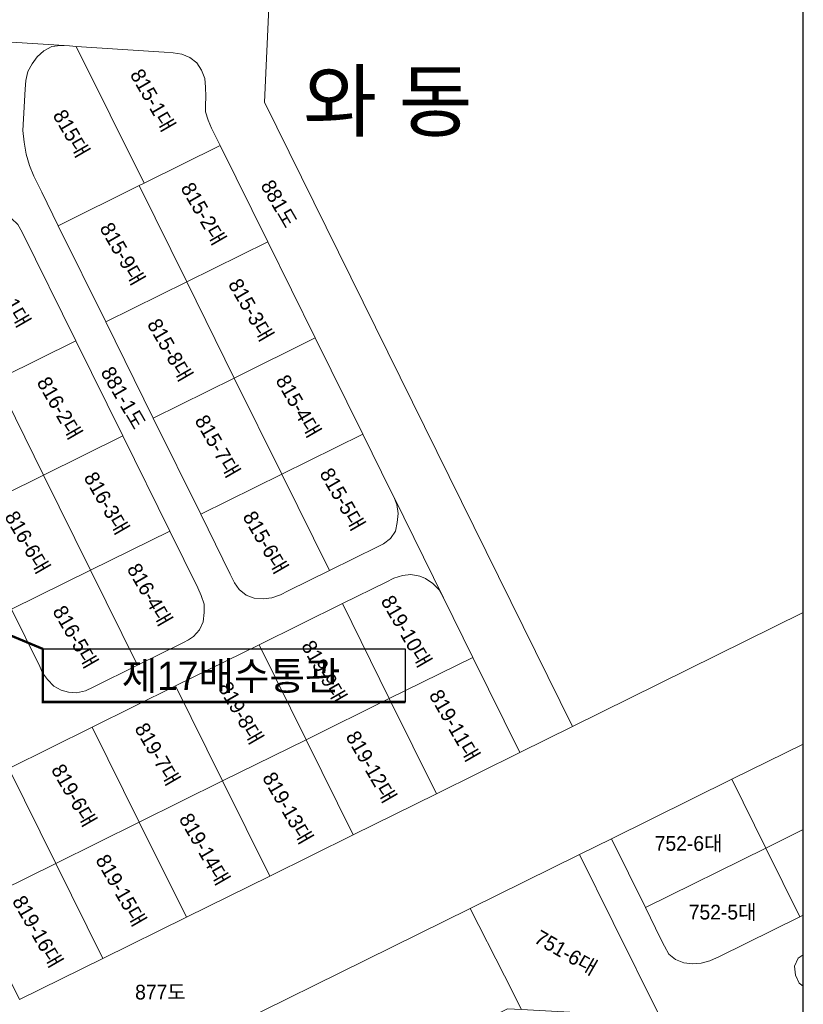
# Model space of a CAD drawing. Header units: metres. Extents: x 183400 to 184400, y 422200 to 427800.
# Tile 156 of 221: x 183867 to 184000, y 426233 to 426400. Entities that reach past the tile are written whole.
import ezdxf
from ezdxf.enums import TextEntityAlignment as Align

# ---------------------------------------------------------------- set-up
doc = ezdxf.new("R2010")
doc.units = ezdxf.units.M
for name, color, linetype in [('구조물명칭_작업', 5, 'Continuous'), ('도면리-t', 252, 'Continuous'), ('일람표', 7, 'Continuous')]:
    doc.layers.add(name, color=color, linetype=linetype)
doc.layers.add('지번', color=252, linetype='Continuous', lineweight=5)
doc.layers.add('지적', color=252, linetype='Continuous', lineweight=5)
doc.styles.add('UPM', font='Gulim.ttf')
doc.styles.add('돋움', font='Dotum.ttf')
doc.styles.add('평면도1(프)$0$굴림', font='Gulim.ttf')

msp = doc.modelspace()

# ---------------------------------------------------------------- linework, layer by layer
at = {"layer": '구조물명칭_작업', "ltscale": 20, "const_width": 0.4}
msp.add_lwpolyline([(183871.03, 426292.91), (183770.19, 426334.9)], dxfattribs=at)
at = {"layer": '구조물명칭_작업', "linetype": 'Continuous'}
msp.add_lwpolyline([(183932.49, 426283.91, 0.4, 0.4, 0), (183871.03, 426283.91, 0.4, 0.4, 0), (183871.03, 426292.91, 0, 0, 0)], format="xyseb", dxfattribs=at)
msp.add_lwpolyline([(183871.03, 426292.91), (183932.49, 426292.91), (183932.49, 426283.91)], dxfattribs=at)
at = {"layer": '일람표'}
msp.add_lwpolyline([(183400, 426200), (184000, 426200), (184000, 426600), (183400, 426600)], close=True, dxfattribs=at)
at = {"layer": '지적', "linetype": 'Continuous'}
for points in [[(183924.37, 426577.71), (183921.03, 426574.44), (183909.41, 426403.02), (183908.61, 426385.7), (183960.87, 426279.76), (184000, 426299.09)], [(183855.79, 426396.51), (183875.53, 426395.22), (183876.65, 426395.15), (183891.59, 426394.17), (183893.12, 426394.04), (183894.58, 426393.83), (183895.95, 426393.28), (183897.14, 426392.34), (183897.92, 426391.13), (183898.5, 426389.67), (183898.61, 426388.24), (183898.64, 426386.65), (183898.6, 426385.13), (183898.6, 426384.05), (183899.05, 426382.63), (183899.64, 426381.29), (183901.11, 426378.31), (183909.15, 426362), (183917.21, 426345.67), (183925.27, 426329.33), (183930.02, 426319.7), (183930.52, 426318.71), (183938.97, 426301.56), (183943.94, 426291.48), (183951.91, 426275.34), (183960.87, 426279.76), (183908.61, 426385.7), (183909.41, 426403.02)], [(183865.24, 426272.65), (183879.39, 426279.64), (183893.53, 426286.63), (183907.68, 426293.62), (183921.83, 426300.62), (183929.22, 426304.27), (183930.57, 426304.92), (183932.01, 426305.39), (183933.44, 426305.52), (183934.97, 426305.28), (183935.91, 426304.84), (183937.15, 426304.02), (183938.21, 426302.94), (183938.97, 426301.56), (183930.52, 426318.71), (183931.05, 426317.44), (183931.28, 426315.92), (183931.13, 426314.35), (183930.81, 426312.92), (183930, 426311.67), (183928.82, 426310.77), (183927.9, 426310.31), (183919.61, 426306.21), (183912.61, 426302.75), (183911.3, 426302.12), (183909.84, 426301.57), (183908.36, 426301.41), (183906.84, 426301.52), (183905.5, 426302.05), (183904.3, 426303), (183903.54, 426304.12), (183902.81, 426305.61), (183897.81, 426315.76), (183889.74, 426332.09), (183881.68, 426348.41), (183873.63, 426364.72), (183870.83, 426370.39), (183869.51, 426373.1), (183868.77, 426374.96), (183868.21, 426376.88), (183867.84, 426378.87), (183867.63, 426380.86), (183867.71, 426382.87), (183868.03, 426387.89), (183868.15, 426389.35), (183868.48, 426390.86), (183869.19, 426392.21), (183870.07, 426393.4), (183871.17, 426394.38), (183872.55, 426395.1), (183873.99, 426395.29), (183875.53, 426395.22), (183855.79, 426396.51)], [(183873.99, 426395.29), (183872.55, 426395.1), (183871.17, 426394.38), (183870.07, 426393.4), (183869.19, 426392.21), (183868.48, 426390.86), (183868.15, 426389.35), (183868.03, 426387.89), (183867.71, 426382.87), (183867.63, 426380.86), (183867.84, 426378.87), (183868.21, 426376.88), (183868.77, 426374.96), (183869.51, 426373.1), (183870.83, 426370.39), (183873.63, 426364.72), (183887.37, 426371.52), (183888.22, 426371.94), (183876.65, 426395.15), (183875.53, 426395.22), (183873.99, 426395.29)], [(183876.65, 426395.15), (183888.22, 426371.94), (183901.11, 426378.31), (183899.64, 426381.29), (183899.05, 426382.63), (183898.6, 426384.05), (183898.6, 426385.13), (183898.64, 426386.65), (183898.61, 426388.24), (183898.5, 426389.67), (183897.92, 426391.13), (183897.14, 426392.34), (183895.95, 426393.28), (183894.58, 426393.83), (183893.12, 426394.04), (183891.59, 426394.17), (183876.65, 426395.15)], [(183901.11, 426378.31), (183888.22, 426371.94), (183887.37, 426371.52), (183895.42, 426355.21), (183909.15, 426362), (183901.11, 426378.31)], [(183887.37, 426371.52), (183873.63, 426364.72), (183881.68, 426348.41), (183895.42, 426355.21), (183887.37, 426371.52)], [(183862.79, 426366.53), (183861.32, 426366.16), (183860.06, 426365.41), (183859.43, 426364.6), (183854.86, 426357.94), (183864.19, 426339.05), (183876.59, 426345.18), (183867.49, 426363.61), (183866.77, 426364.92), (183865.71, 426365.96), (183864.32, 426366.42), (183862.79, 426366.53)], [(183866.77, 426364.92), (183867.49, 426363.61), (183876.59, 426345.18), (183884.56, 426329.05), (183892.53, 426312.91), (183897.28, 426303.28), (183897.89, 426301.97), (183898.37, 426300.52), (183898.39, 426299.07), (183898.2, 426297.5), (183897.59, 426296.17), (183896.58, 426295.01), (183895.74, 426294.45), (183894.86, 426293.98), (183887.08, 426290.14), (183879.56, 426286.42), (183878.23, 426285.82), (183876.71, 426285.49), (183875.34, 426285.6), (183874.1, 426285.93), (183872.89, 426286.59), (183871.8, 426287.75), (183870.97, 426288.88), (183870.48, 426289.91), (183865.67, 426299.64)], [(183909.15, 426362), (183895.42, 426355.21), (183903.48, 426338.88), (183917.21, 426345.67), (183909.15, 426362)], [(183895.42, 426355.21), (183881.68, 426348.41), (183889.74, 426332.09), (183903.48, 426338.88), (183895.42, 426355.21)], [(183876.59, 426345.18), (183864.19, 426339.05), (183863.16, 426338.54), (183871.13, 426322.41), (183884.56, 426329.05), (183876.59, 426345.18)], [(183917.21, 426345.67), (183903.48, 426338.88), (183911.55, 426322.55), (183925.27, 426329.33), (183917.21, 426345.67)], [(183863.16, 426338.54), (183849.73, 426331.9), (183857.7, 426315.77), (183871.13, 426322.41), (183863.16, 426338.54)], [(183903.48, 426338.88), (183889.74, 426332.09), (183897.81, 426315.76), (183911.55, 426322.55), (183903.48, 426338.88)], [(183884.56, 426329.05), (183871.13, 426322.41), (183879.1, 426306.28), (183892.53, 426312.91), (183884.56, 426329.05)], [(183925.27, 426329.33), (183911.55, 426322.55), (183919.61, 426306.21), (183927.9, 426310.31), (183928.82, 426310.77), (183930, 426311.67), (183930.81, 426312.92), (183931.13, 426314.35), (183931.28, 426315.92), (183931.05, 426317.44), (183930.52, 426318.71), (183930.02, 426319.7), (183925.27, 426329.33)], [(183871.13, 426322.41), (183857.7, 426315.77), (183865.67, 426299.64), (183879.1, 426306.28), (183871.13, 426322.41)], [(183911.55, 426322.55), (183897.81, 426315.76), (183902.81, 426305.61), (183903.54, 426304.12), (183904.3, 426303), (183905.5, 426302.05), (183906.84, 426301.52), (183908.36, 426301.41), (183909.84, 426301.57), (183911.3, 426302.12), (183912.61, 426302.75), (183919.61, 426306.21), (183911.55, 426322.55)], [(183892.53, 426312.91), (183879.1, 426306.28), (183887.08, 426290.14), (183894.86, 426293.98), (183895.74, 426294.45), (183896.58, 426295.01), (183897.59, 426296.17), (183898.2, 426297.5), (183898.39, 426299.07), (183898.37, 426300.52), (183897.89, 426301.97), (183897.28, 426303.28), (183892.53, 426312.91)], [(183879.1, 426306.28), (183865.67, 426299.64), (183870.48, 426289.91), (183870.97, 426288.88), (183871.8, 426287.75), (183872.89, 426286.59), (183874.1, 426285.93), (183875.34, 426285.6), (183876.71, 426285.49), (183878.23, 426285.82), (183879.56, 426286.42), (183887.08, 426290.14), (183879.1, 426306.28)], [(183933.44, 426305.52), (183932.01, 426305.39), (183930.57, 426304.92), (183929.22, 426304.27), (183921.83, 426300.62), (183929.78, 426284.49), (183943.94, 426291.48), (183938.97, 426301.56), (183938.21, 426302.94), (183937.15, 426304.02), (183935.91, 426304.84), (183934.97, 426305.28), (183933.44, 426305.52)], [(183921.83, 426300.62), (183907.68, 426293.62), (183915.65, 426277.5), (183929.78, 426284.49), (183921.83, 426300.62)], [(184000, 426299.09), (183960.87, 426279.76), (183951.91, 426275.34), (183937.77, 426268.35), (183923.63, 426261.37), (183909.49, 426254.38), (183895.35, 426247.4), (183881.21, 426240.41), (183867.07, 426233.43)], [(183907.68, 426293.62), (183893.53, 426286.63), (183901.51, 426270.51), (183915.65, 426277.5), (183907.68, 426293.62)], [(183943.94, 426291.48), (183929.78, 426284.49), (183937.77, 426268.35), (183951.91, 426275.34), (183943.94, 426291.48)], [(183893.53, 426286.63), (183879.39, 426279.64), (183887.37, 426263.52), (183901.51, 426270.51), (183893.53, 426286.63)], [(183929.78, 426284.49), (183915.65, 426277.5), (183923.63, 426261.37), (183937.77, 426268.35), (183929.78, 426284.49)], [(183879.39, 426279.64), (183865.24, 426272.65), (183873.22, 426256.53), (183887.37, 426263.52), (183879.39, 426279.64)], [(183848.97, 426202.18), (183867.57, 426211.36), (183877.08, 426216.06), (183886.21, 426220.57), (183943.52, 426248.88), (183962.06, 426258.04), (183967.45, 426260.7), (183987.88, 426270.79), (184000, 426276.78)], [(183915.65, 426277.5), (183901.51, 426270.51), (183909.49, 426254.38), (183923.63, 426261.37), (183915.65, 426277.5)], [(184000, 426276.78), (183987.88, 426270.79), (183993.65, 426259.13), (184000, 426262.27)], [(183865.24, 426272.65), (183851.09, 426265.66), (183859.08, 426249.54), (183873.22, 426256.53), (183865.24, 426272.65)], [(183901.51, 426270.51), (183887.37, 426263.52), (183895.35, 426247.4), (183909.49, 426254.38), (183901.51, 426270.51)], [(183987.88, 426270.79), (183967.45, 426260.7), (183973.21, 426249.04), (183993.65, 426259.13), (183987.88, 426270.79)], [(183887.37, 426263.52), (183873.22, 426256.53), (183881.21, 426240.41), (183895.35, 426247.4), (183887.37, 426263.52)], [(184000, 426262.27), (183993.65, 426259.13), (183999.42, 426247.47), (184000, 426247.76)], [(184000, 426247.76), (183999.42, 426247.47), (183985.76, 426240.73), (183984.12, 426239.99), (183982.69, 426239.62), (183981.2, 426239.46), (183979.71, 426239.64), (183978.32, 426240.22), (183977.19, 426241.14), (183976.45, 426242.47), (183975.8, 426243.8), (183973.21, 426249.04), (183967.45, 426260.7), (183962.06, 426258.04), (183967.76, 426246.5), (183975.7, 426230.45), (184000, 426229.15)], [(183962.06, 426258.04), (183943.52, 426248.88), (183949.29, 426237.47), (183952.21, 426231.71), (183975.7, 426230.45), (183967.76, 426246.5), (183962.06, 426258.04)], [(183993.65, 426259.13), (183973.21, 426249.04), (183975.8, 426243.8), (183976.45, 426242.47), (183977.19, 426241.14), (183978.32, 426240.22), (183979.71, 426239.64), (183981.2, 426239.46), (183982.69, 426239.62), (183984.12, 426239.99), (183985.76, 426240.73), (183999.42, 426247.47), (183993.65, 426259.13)], [(183873.22, 426256.53), (183859.08, 426249.54), (183867.07, 426233.43), (183881.21, 426240.41), (183873.22, 426256.53)], [(183943.52, 426248.88), (183886.21, 426220.57), (183877.08, 426216.06), (183885.32, 426199.89), (183894.33, 426204.35), (183949.84, 426231.84), (183952.21, 426231.71), (183949.29, 426237.47), (183943.52, 426248.88)], [(184000, 426235.67), (183999.28, 426236.21), (183998.7, 426237.59), (183998.51, 426239.11), (183999.15, 426240.44), (184000, 426241)], [(184000, 426241), (183999.15, 426240.44), (183998.51, 426239.11), (183998.7, 426237.59), (183999.28, 426236.21), (184000, 426235.67)]]:
    msp.add_lwpolyline(points, dxfattribs=at)

# ---------------------------------------------------------------- texts
at = {"layer": '구조물명칭_작업', "linetype": 'Continuous', "style": '평면도1(프)$0$굴림'}
msp.add_text('제17배수통관', height=4.8, dxfattribs=at).set_placement((183902.94, 426285.94), align=Align.CENTER)
at = {"layer": '도면리-t', "style": '돋움'}
msp.add_text('와 동', height=10, dxfattribs=at).set_placement((183929.53, 426385.99), align=Align.MIDDLE)
at = {"layer": '지번', "style": 'UPM'}
for s, rotation, p in [('815-1대', 300, (183889.67, 426386.02)), ('815대', 300, (183875.85, 426380.38)), ('815-2대', 300, (183898.26, 426366.77)), ('881도', 300, (183911.1, 426368.45)), ('815-9대', 300, (183884.52, 426359.97)), ('816-1대', 300, (183865.11, 426352.81)), ('815-3대', 300, (183906.32, 426350.44)), ('815-8대', 300, (183892.58, 426343.65)), ('881-1도', 300, (183884.7, 426335.52)), ('816-2대', 300, (183873.86, 426333.8)), ('815-4대', 300, (183914.37, 426334.12)), ('815-7대', 300, (183900.64, 426327.32)), ('815-5대', 300, (183921.83, 426318.32)), ('816-3대', 300, (183881.83, 426317.66)), ('816-6대', 300, (183868.4, 426311.02)), ('815-6대', 300, (183908.78, 426311.01)), ('816-4대', 300, (183889.15, 426302.14)), ('819-10대', 300, (183932.67, 426295.92)), ('816-5대', 300, (183876.54, 426294.98)), ('819-9대', 300, (183918.72, 426289.07)), ('819-8대', 300, (183904.59, 426282.07)), ('819-11대', 300, (183940.84, 426279.93)), ('819-7대', 300, (183890.45, 426275.08)), ('819-12대', 300, (183926.71, 426272.92)), ('819-6대', 300, (183876.3, 426268.09)), ('819-13대', 300, (183912.57, 426265.94)), ('819-14대', 300, (183898.43, 426258.95)), ('819-15대', 300, (183884.28, 426251.97)), ('819-16대', 300, (183870.14, 426244.98)), ('751-6대', 330, (183959.76, 426241.42))]:
    msp.add_text(s, height=2.5, rotation=rotation, dxfattribs=at).set_placement(p, align=Align.MIDDLE_CENTER)
for s, p in [('752-6대', (183980.55, 426259.92)), ('752-5대', (183986.32, 426248.26)), ('877도', (183890.96, 426234.69))]:
    msp.add_text(s, height=2.5, dxfattribs=at).set_placement(p, align=Align.MIDDLE_CENTER)

doc.saveas('drawing.dxf')
